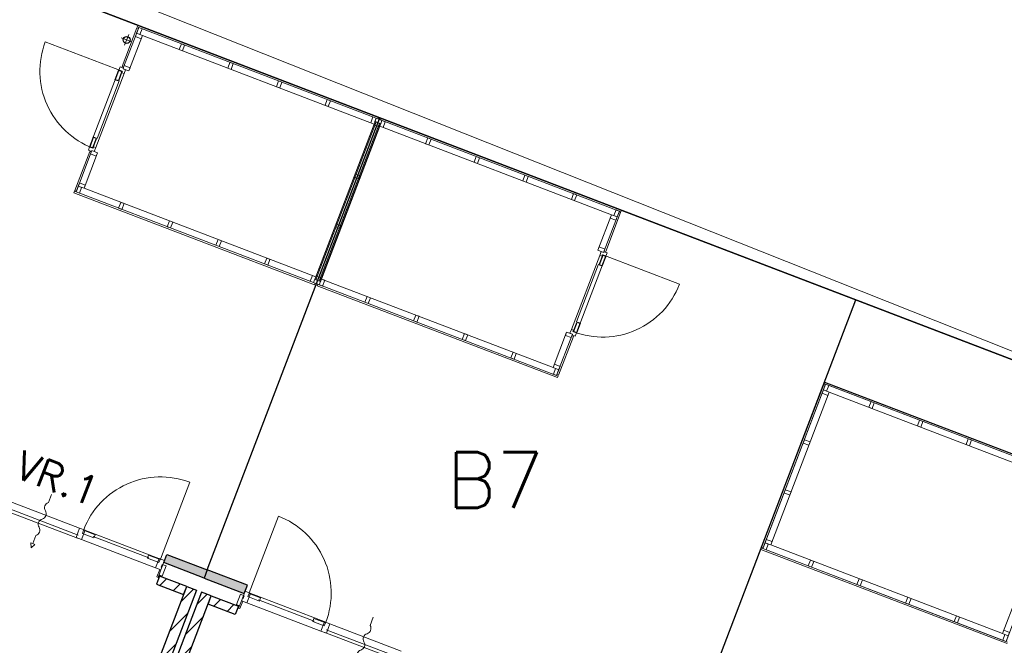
# Model space of a CAD drawing. Extents: x -1000932 to 2054797, y 285738 to 764020.
# Tile 83 of 256: x -312783 to -301582, y 583962 to 591075. Entities that reach past the tile are written whole.
import ezdxf

# ---------------------------------------------------------------- set-up
doc = ezdxf.new("R2010")
doc.units = 0
doc.header["$MEASUREMENT"] = 0
doc.layers.add('31.', color=7, linetype='CONTINUOUS')
doc.layers.add('HATCH_REACTORS', color=7, linetype='CONTINUOUS')
doc.layers.add('T03', color=84, linetype='CONTINUOUS', lineweight=0)
doc.styles.get("Standard").update_dxf_attribs({"font": 'romans.shx'})
pattern_1 = [(45, (-31791.21, 918770.12), (106.06602, -106.066015), [])]

msp = doc.modelspace()

# ---------------------------------------------------------------- hatches: boundary and pattern name
at = {"layer": '31.', "linetype": 'Continuous'}
for points in [[(-311144.307, 584901.592), (-311108.619, 584994.998), (-310650.869, 584820.186), (-310686.557, 584726.748)], [(-310228.807, 584551.936), (-310193.119, 584645.342), (-310650.869, 584820.186), (-310686.557, 584726.748)]]:
    msp.add_hatch(color=7, dxfattribs=at).paths.add_polyline_path(points, flags=0)
h = msp.add_hatch(dxfattribs=at)
h.set_pattern_fill('ARKEY_P_050A40_12', style=0, pattern_type=0)
h.set_pattern_definition(pattern_1)
h.paths.add_polyline_path([(-310919.463, 584537.373), (-310883.776, 584630.811), (-311192.057, 584748.561), (-311227.744, 584655.123)], flags=0)
h = msp.add_hatch(dxfattribs=at)
h.set_pattern_fill('ARKEY_P_050A40_12', style=0, pattern_type=0)
h.set_pattern_definition(pattern_1)
h.paths.add_polyline_path([(-314678.651, 574358.686), (-314790.744, 574401.529), (-310883.776, 584630.779), (-310771.682, 584587.967)], flags=0)
h = msp.add_hatch(dxfattribs=at)
h.set_pattern_fill('ARKEY_P_050A40_12', style=0, pattern_type=0)
h.set_pattern_definition(pattern_1)
h.paths.add_polyline_path([(-314622.588, 574337.279), (-314510.494, 574294.467), (-310603.526, 584523.748), (-310715.619, 584566.561)], flags=0)
h = msp.add_hatch(dxfattribs=at)
h.set_pattern_fill('ARKEY_P_050A40_12', style=0, pattern_type=0)
h.set_pattern_definition(pattern_1)
h.paths.add_polyline_path([(-310639.213, 584430.342), (-310603.526, 584523.779), (-310295.244, 584406.029), (-310330.932, 584312.592)], flags=0)

# ---------------------------------------------------------------- linework, layer by layer
at = {"layer": '31.', "color": 7, "linetype": 'Continuous', "lineweight": 25, "ltscale": 10}
for points in [[(-374458.838, 622432.904), (-352009.838, 613174.904), (-344370.838, 610121.904), (-346630.838, 604466.904), (-332218.838, 598956.904), (-293156.838, 584022.904), (-285301.838, 602936.904), (-310092.838, 613042.904), (-323249.838, 618336.904), (-326442.838, 611251.904), (-369859.838, 628611.904), (-371884.838, 626554.904)], [(-311619.932, 590486.404), (-311660.963, 590378.998), (-311696.463, 590392.561), (-311655.432, 590499.967)], [(-311951.713, 589617.654), (-311910.682, 589725.092), (-311946.182, 589738.654), (-311987.213, 589631.217)], [(-306151.213, 588397.717), (-306192.244, 588290.279), (-306156.776, 588276.717), (-306115.713, 588384.154)], [(-306483.026, 587528.936), (-306441.994, 587636.373), (-306406.494, 587622.811), (-306447.526, 587515.373)]]:
    msp.add_lwpolyline(points, close=True, dxfattribs=at)
for points in [[(-290717.838, 551406.904), (-290717.838, 551406.904), (-289253.838, 551081.904), (-289039.838, 551958.904), (-283588.838, 574262.904), (-282989.838, 576707.904), (-289322.838, 578341.904), (-287894.838, 582010.904), (-293156.838, 584022.904), (-332218.838, 598956.904), (-347022.838, 567736.904)], [(-310650.869, 584820.154), (-308687.557, 589960.529)], [(-305232.651, 582750.717), (-303270.026, 587889.311)], [(-303626.838, 586955.123), (-297993.744, 584803.623)], [(-311144.307, 584901.592), (-311108.619, 584994.998)], [(-311108.619, 584994.998), (-310650.869, 584820.186)], [(-310686.557, 584726.748), (-311144.307, 584901.592)], [(-310650.869, 584820.186), (-310686.557, 584726.748)], [(-310650.869, 584820.186), (-310686.557, 584726.748)], [(-310193.119, 584645.342), (-310650.869, 584820.186)], [(-311192.057, 584748.561), (-311227.744, 584655.123)], [(-310883.776, 584630.811), (-311192.057, 584748.561)], [(-310686.557, 584726.748), (-310228.807, 584551.936)], [(-314790.744, 574401.529), (-310883.776, 584630.779)], [(-310771.682, 584587.967), (-314678.651, 574358.686)], [(-311227.744, 584655.123), (-310919.463, 584537.373)], [(-310919.463, 584537.373), (-310883.776, 584630.811)], [(-310883.776, 584630.779), (-310771.682, 584587.967)], [(-310228.807, 584551.936), (-310193.119, 584645.342)], [(-310715.619, 584566.561), (-314622.588, 574337.279)], [(-314510.494, 574294.467), (-310603.526, 584523.748)], [(-310603.526, 584523.748), (-310715.619, 584566.561)], [(-310639.213, 584430.342), (-310603.526, 584523.779)], [(-310603.526, 584523.779), (-310295.244, 584406.029)], [(-310330.932, 584312.592), (-310639.213, 584430.342)], [(-310295.244, 584406.029), (-310330.932, 584312.592)]]:
    msp.add_lwpolyline(points, dxfattribs=at)
at = {"layer": '31.', "color": 7, "linetype": 'Continuous', "lineweight": 18, "ltscale": 10}
for points in [[(-319736.932, 594183.248), (-303287.526, 587896.029)], [(-311449.432, 590983.311), (-311618.213, 590541.436)], [(-311600.463, 590534.654), (-311431.682, 590976.529)], [(-311390.713, 590971.561), (-311428.088, 590985.842), (-311453.057, 590920.436), (-311415.682, 590906.186), (-311390.713, 590971.561)], [(-311431.682, 590976.529), (-311449.432, 590983.311)], [(-311439.057, 591010.436), (-311445.838, 590992.686)], [(-311445.838, 590992.686), (-308709.651, 589947.592)], [(-308702.869, 589965.342), (-311439.057, 591010.436)], [(-311505.744, 590821.779), (-311627.182, 590868.154)], [(-311543.276, 590905.686), (-311589.651, 590784.248)], [(-311467.338, 590883.154), (-311453.057, 590920.498), (-311387.651, 590895.529), (-311401.932, 590858.154), (-311467.338, 590883.154)], [(-310906.807, 590786.748), (-310944.151, 590801.029), (-310969.151, 590735.623), (-310931.776, 590721.373), (-310906.807, 590786.748)], [(-311618.213, 590541.436), (-311600.463, 590534.654)], [(-311607.213, 590516.904), (-311592.932, 590554.279), (-311527.557, 590529.279), (-311541.807, 590491.936), (-311607.213, 590516.904)], [(-310353.807, 590575.561), (-310391.151, 590589.842), (-310416.151, 590524.436), (-310378.776, 590510.154), (-310353.807, 590575.561)], [(-311987.932, 589629.373), (-311654.713, 590501.842)], [(-311917.401, 589620.592), (-311596.307, 590461.373)], [(-311903.244, 589722.279), (-311652.026, 590379.904)], [(-309800.744, 590364.342), (-309838.119, 590378.623), (-309863.088, 590313.217), (-309825.713, 590298.936), (-309800.744, 590364.342)], [(-309247.713, 590153.123), (-309285.057, 590167.404), (-309310.057, 590101.998), (-309272.682, 590087.748), (-309247.713, 590153.123)], [(-308727.369, 589954.373), (-308764.744, 589968.623), (-308789.713, 589903.248), (-308752.338, 589888.967), (-308727.369, 589954.373)], [(-308741.651, 589916.998), (-308727.369, 589954.373), (-308661.994, 589929.373), (-308676.244, 589892.029), (-308741.651, 589916.998)], [(-308709.651, 589947.592), (-308702.869, 589965.342)], [(-308679.713, 589936.154), (-308672.932, 589953.904)], [(-308672.932, 589953.904), (-305936.713, 588908.842)], [(-308742.401, 589906.592), (-309420.307, 588131.623)], [(-309410.057, 588127.717), (-308732.119, 589902.654)], [(-309370.807, 588112.748), (-308692.869, 589887.686)], [(-308682.619, 589883.748), (-309360.526, 588108.811)], [(-308732.119, 589902.654), (-308742.401, 589906.592)], [(-308742.119, 589876.498), (-308728.557, 589911.998), (-308689.338, 589896.998), (-308702.901, 589861.529), (-308742.119, 589876.498)], [(-308692.869, 589887.686), (-308682.619, 589883.748)], [(-308661.963, 589929.404), (-308624.588, 589915.123), (-308649.557, 589849.717), (-308686.932, 589863.998), (-308661.963, 589929.404)], [(-305943.494, 588891.092), (-308679.713, 589936.154)], [(-308141.651, 589730.623), (-308104.276, 589716.342), (-308129.244, 589650.967), (-308166.619, 589665.248), (-308141.651, 589730.623)], [(-311987.119, 589575.529), (-312155.869, 589133.654)], [(-312138.119, 589126.873), (-311969.369, 589568.748)], [(-311969.369, 589568.748), (-311987.119, 589575.529)], [(-311962.588, 589586.498), (-311976.869, 589549.123), (-311911.463, 589524.154), (-311897.182, 589561.529), (-311962.588, 589586.498)], [(-307588.588, 589519.404), (-307551.213, 589505.123), (-307576.182, 589439.748), (-307613.557, 589454.029), (-307588.588, 589519.404)], [(-308969.776, 589280.467), (-308956.213, 589315.967), (-308916.963, 589300.967), (-308930.526, 589265.467), (-308969.776, 589280.467)], [(-307035.588, 589308.217), (-306998.213, 589293.936), (-307023.182, 589228.561), (-307060.557, 589242.811), (-307035.588, 589308.217)], [(-312141.682, 589117.467), (-312104.338, 589103.217), (-312079.338, 589168.592), (-312116.713, 589182.873), (-312141.682, 589117.467)], [(-312102.463, 589220.279), (-312116.744, 589182.904), (-312051.338, 589157.936), (-312037.057, 589195.311), (-312102.463, 589220.279)], [(-312159.463, 589124.279), (-312166.244, 589106.529)], [(-312166.244, 589106.529), (-309430.026, 588061.436)], [(-309423.244, 588079.186), (-312159.463, 589124.279)], [(-312155.869, 589133.654), (-312138.119, 589126.873)], [(-306482.526, 589096.998), (-306445.151, 589082.717), (-306470.151, 589017.342), (-306507.494, 589031.592), (-306482.526, 589096.998)], [(-311657.776, 588932.654), (-311620.401, 588918.373), (-311595.432, 588983.779), (-311632.807, 588998.029), (-311657.776, 588932.654)], [(-306133.651, 588446.654), (-305964.869, 588888.529)], [(-305947.119, 588881.748), (-306115.901, 588439.873)], [(-306000.494, 588795.092), (-305986.213, 588832.467), (-306051.619, 588857.436), (-306065.869, 588820.092), (-306000.494, 588795.092)], [(-305998.619, 588912.186), (-305961.244, 588897.904), (-305986.244, 588832.498), (-306023.588, 588846.779), (-305998.619, 588912.186)], [(-305964.869, 588888.529), (-305947.119, 588881.748)], [(-305936.713, 588908.842), (-305943.494, 588891.092)], [(-311104.776, 588721.467), (-311067.401, 588707.186), (-311042.432, 588772.592), (-311079.807, 588786.873), (-311104.776, 588721.467)], [(-309186.713, 588712.498), (-309173.151, 588747.998), (-309133.901, 588732.998), (-309147.463, 588697.498), (-309186.713, 588712.498)], [(-310551.744, 588510.248), (-310514.369, 588495.967), (-310489.401, 588561.373), (-310526.744, 588575.623), (-310551.744, 588510.248)], [(-306506.651, 587554.029), (-306185.526, 588394.779)], [(-306448.244, 587513.529), (-306114.994, 588386.029)], [(-306140.432, 588428.904), (-306126.151, 588466.279), (-306191.526, 588491.248), (-306205.807, 588453.873), (-306140.432, 588428.904)], [(-306115.901, 588439.873), (-306133.651, 588446.654)], [(-309998.682, 588299.029), (-309961.307, 588284.748), (-309936.338, 588350.154), (-309973.713, 588364.404), (-309998.682, 588299.029)], [(-306449.494, 587639.279), (-306198.307, 588296.873)], [(-309478.338, 588100.248), (-309440.994, 588085.998), (-309415.994, 588151.373), (-309453.369, 588165.654), (-309478.338, 588100.248)], [(-309426.744, 588123.342), (-309440.994, 588085.967), (-309375.619, 588060.998), (-309361.338, 588098.373), (-309426.744, 588123.342)], [(-309430.026, 588061.436), (-309423.244, 588079.186)], [(-309420.307, 588131.623), (-309410.057, 588127.717)], [(-309413.619, 588118.404), (-309400.057, 588153.904), (-309360.838, 588138.936), (-309374.401, 588103.436), (-309413.619, 588118.404)], [(-309400.119, 588050.029), (-309393.338, 588067.779)], [(-306663.901, 587004.967), (-309400.119, 588050.029)], [(-309393.338, 588067.779), (-306657.119, 587022.717)], [(-309338.213, 588046.748), (-309375.557, 588061.029), (-309350.588, 588126.404), (-309313.213, 588112.154), (-309338.213, 588046.748)], [(-309360.526, 588108.811), (-309370.807, 588112.748)], [(-308817.901, 587847.998), (-308855.244, 587862.248), (-308830.276, 587927.654), (-308792.901, 587913.373), (-308817.901, 587847.998)], [(-308264.838, 587636.779), (-308302.213, 587651.029), (-308277.213, 587716.436), (-308239.869, 587702.154), (-308264.838, 587636.779)], [(-307711.776, 587425.561), (-307749.151, 587439.811), (-307724.182, 587505.217), (-307686.807, 587490.936), (-307711.776, 587425.561)], [(-306495.744, 587498.467), (-306510.026, 587461.092), (-306575.401, 587486.061), (-306561.119, 587523.436), (-306495.744, 587498.467)], [(-306671.276, 587038.873), (-306502.494, 587480.717)], [(-306484.744, 587473.936), (-306653.526, 587032.092)], [(-306502.494, 587480.717), (-306484.744, 587473.936)], [(-307158.776, 587214.342), (-307196.151, 587228.623), (-307171.182, 587294.029), (-307133.807, 587279.748), (-307158.776, 587214.342)], [(-306635.619, 587132.248), (-306649.901, 587094.873), (-306715.276, 587119.842), (-306701.026, 587157.217), (-306635.619, 587132.248)], [(-306674.869, 587029.529), (-306712.213, 587043.811), (-306687.244, 587109.217), (-306649.869, 587094.936), (-306674.869, 587029.529)], [(-306653.526, 587032.092), (-306671.276, 587038.873)], [(-306657.119, 587022.717), (-306663.901, 587004.967)], [(-304343.651, 585078.404), (-303637.182, 586928.061)], [(-301027.932, 585404.779), (-300848.838, 585873.811), (-303615.901, 586930.592), (-304329.463, 585062.279), (-301562.432, 584005.467), (-301383.338, 584474.373)], [(-303615.901, 586930.592), (-303578.526, 586916.311), (-303603.494, 586850.936), (-303640.869, 586865.186), (-303615.901, 586930.592)], [(-303637.182, 586928.061), (-303619.432, 586921.279)], [(-303633.651, 586937.373), (-303626.869, 586955.123)], [(-300831.088, 585866.967), (-303633.651, 586937.373)], [(-303626.869, 586955.123), (-300824.307, 585884.717)], [(-303619.432, 586921.279), (-304325.901, 585071.623)], [(-303655.088, 586827.873), (-303640.807, 586865.248), (-303575.432, 586840.248), (-303589.713, 586802.904), (-303655.088, 586827.873)], [(-303098.338, 586732.936), (-303060.994, 586718.654), (-303085.963, 586653.279), (-303123.338, 586667.561), (-303098.338, 586732.936)], [(-302545.307, 586521.717), (-302507.932, 586507.436), (-302532.901, 586442.061), (-302570.276, 586456.342), (-302545.307, 586521.717)], [(-303871.338, 586261.779), (-303857.088, 586299.154), (-303791.682, 586274.186), (-303805.963, 586236.811), (-303871.338, 586261.779)], [(-301992.307, 586310.529), (-301954.932, 586296.248), (-301979.901, 586230.873), (-302017.276, 586245.123), (-301992.307, 586310.529)], [(-304088.276, 585693.717), (-304073.994, 585731.092), (-304008.619, 585706.123), (-304022.901, 585668.748), (-304088.276, 585693.717)], [(-312101.338, 585293.873), (-312913.119, 585603.936)], [(-312126.119, 585181.311), (-312969.682, 585503.498)], [(-312116.276, 585215.561), (-312954.213, 585535.592)], [(-311182.088, 584942.779), (-312054.619, 585276.029)], [(-311238.651, 584842.342), (-312079.401, 585163.467)], [(-311313.776, 584955.092), (-311948.244, 585197.404)], [(-304304.494, 585127.623), (-304290.213, 585164.998), (-304224.838, 585139.998), (-304239.119, 585102.654), (-304304.494, 585127.623)], [(-304353.994, 585051.279), (-304347.244, 585069.029)], [(-301551.463, 583980.873), (-304353.994, 585051.279)], [(-304347.244, 585069.029), (-301544.682, 583998.623)], [(-304325.901, 585071.623), (-304343.651, 585078.404)], [(-304292.088, 585048.029), (-304329.463, 585062.279), (-304304.494, 585127.686), (-304267.119, 585113.404), (-304292.088, 585048.029)], [(-303774.588, 584850.279), (-303811.963, 584864.561), (-303786.963, 584929.967), (-303749.619, 584915.686), (-303774.588, 584850.279)], [(-311190.088, 584823.811), (-311222.557, 584738.779)], [(-311208.526, 584733.436), (-311176.057, 584818.436)], [(-311176.057, 584818.436), (-311190.088, 584823.811)], [(-311222.557, 584738.779), (-311208.526, 584733.436)], [(-303221.557, 584639.092), (-303258.901, 584653.342), (-303233.932, 584718.748), (-303196.557, 584704.467), (-303221.557, 584639.092)], [(-310293.026, 584383.779), (-310260.557, 584468.779)], [(-310246.557, 584463.436), (-310279.026, 584378.404)], [(-310260.557, 584468.779), (-310246.557, 584463.436)], [(-310173.182, 584557.436), (-309300.651, 584224.186)], [(-310066.807, 584478.811), (-309432.338, 584236.498)], [(-302668.494, 584427.873), (-302705.869, 584442.123), (-302680.869, 584507.529), (-302643.526, 584493.248), (-302668.494, 584427.873)], [(-310279.026, 584378.404), (-310293.026, 584383.779)], [(-310197.963, 584444.873), (-309357.213, 584123.748)], [(-302115.432, 584216.623), (-302152.807, 584230.904), (-302127.838, 584296.311), (-302090.463, 584282.029), (-302115.432, 584216.623)], [(-309295.026, 584137.998), (-308457.088, 583817.967)], [(-309253.963, 584206.342), (-308442.151, 583896.279)], [(-301523.213, 584108.154), (-301537.463, 584070.779), (-301602.869, 584095.748), (-301588.588, 584133.123), (-301523.213, 584108.154)], [(-309310.494, 584105.904), (-308466.932, 583783.717)], [(-301562.432, 584005.467), (-301599.807, 584019.717), (-301574.838, 584085.123), (-301537.463, 584070.842), (-301562.432, 584005.467)]]:
    msp.add_lwpolyline(points, dxfattribs=at)
at = {"layer": '31.', "color": 7, "linetype": 'Continuous', "lineweight": 13, "ltscale": 10}
for points in [[(-311541.776, 590491.936), (-311387.651, 590895.498), (-308752.338, 589888.936), (-309415.963, 588151.373), (-312051.307, 589157.967), (-311897.182, 589561.498)], [(-306205.744, 588453.873), (-306051.651, 588857.436), (-308686.963, 589863.998), (-309350.651, 588126.404), (-306715.276, 587119.873), (-306561.182, 587523.436)], [(-301093.338, 585429.811), (-300939.244, 585833.342), (-303575.494, 586840.248), (-304239.119, 585102.686), (-301602.838, 584095.779), (-301448.744, 584499.342)]]:
    msp.add_lwpolyline(points, dxfattribs=at)
for points in [[(-311952.463, 589615.779, -0.414213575), (-312491.713, 590821.561), (-311619.213, 590488.311)], [(-306483.713, 587527.092, 0.414213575), (-305277.932, 588066.373), (-306150.463, 588399.623)], [(-312054.619, 585276.029, -0.414213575), (-310848.838, 585815.311), (-311182.088, 584942.779)], [(-312419.807, 585677.779), (-312455.494, 585584.373, 0.499999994), (-312491.182, 585490.936, -0.499999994), (-312526.838, 585397.529, 0.499999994), (-312562.526, 585304.092, -0.499999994), (-312598.213, 585210.686), (-312633.901, 585117.279), (-312657.244, 585126.186), (-312651.713, 585070.561), (-312610.526, 585108.342), (-312633.901, 585117.279)], [(-309300.651, 584224.186, 0.414213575), (-309839.932, 585429.967), (-310173.182, 584557.436)], [(-308760.619, 584280.186), (-308796.307, 584186.779, -0.499999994), (-308831.994, 584093.342, 0.499999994), (-308867.682, 583999.936, -0.499999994), (-308903.369, 583906.529, 0.499999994), (-308939.026, 583813.092), (-308974.713, 583719.686), (-308951.369, 583710.748), (-308992.557, 583672.967), (-308998.057, 583728.592), (-308974.713, 583719.686)]]:
    msp.add_lwpolyline(points, format="xyb", dxfattribs=at)
at = {"layer": '31.', "color": 7, "linetype": 'Continuous', "lineweight": 18, "ltscale": 10}
for points in [[(-311640.432, 590539.217), (-311654.713, 590501.842), (-311613.588, 590486.154), (-311619.682, 590470.311), (-311596.307, 590461.373), (-311579.213, 590506.248), (-311607.213, 590516.904), (-311603.994, 590525.279)], [(-312002.213, 589591.998), (-311987.932, 589629.373), (-311946.869, 589613.623), (-311940.807, 589629.529), (-311917.401, 589620.592), (-311934.557, 589575.779), (-311962.588, 589586.498), (-311965.776, 589578.029)], [(-306100.744, 588423.373), (-306114.994, 588386.029), (-306156.088, 588401.748), (-306162.182, 588385.873), (-306185.526, 588394.779), (-306168.401, 588439.623), (-306140.432, 588428.904), (-306137.182, 588437.311)], [(-306462.494, 587476.186), (-306448.244, 587513.529), (-306489.369, 587529.217), (-306483.307, 587545.123), (-306506.651, 587554.029), (-306523.807, 587509.154), (-306495.744, 587498.467), (-306498.963, 587490.092)], [(-312038.744, 585269.967), (-312101.338, 585293.873), (-312141.994, 585187.373), (-312079.401, 585163.467)], [(-312055.807, 585268.998), (-312069.369, 585233.498), (-311938.557, 585183.529), (-311925.026, 585219.029)], [(-311185.901, 584936.748), (-311199.463, 584901.248), (-311330.244, 584951.186), (-311316.713, 584986.686)], [(-311197.963, 584948.842), (-311135.401, 584924.936), (-311176.057, 584818.436), (-311238.651, 584842.342)], [(-311197.838, 584761.467), (-311176.057, 584818.436), (-311176.057, 584818.436), (-311168.932, 584837.123), (-311168.932, 584837.123), (-311164.994, 584847.404), (-311173.401, 584850.623), (-311161.619, 584881.436), (-311118.651, 584865.029), (-311118.651, 584865.029), (-311163.276, 584748.248)], [(-310157.307, 584551.373), (-310219.901, 584575.279), (-310260.557, 584468.779), (-310197.963, 584444.873)], [(-310282.338, 584411.811), (-310260.557, 584468.779), (-310260.557, 584468.779), (-310253.432, 584487.467), (-310253.432, 584487.467), (-310249.494, 584497.748), (-310241.088, 584494.529), (-310229.338, 584525.342), (-310272.307, 584541.779), (-310272.307, 584541.779), (-310316.901, 584424.998)], [(-310174.369, 584550.404), (-310187.932, 584514.904), (-310057.119, 584464.936), (-310043.588, 584500.436)], [(-309304.463, 584218.154), (-309318.026, 584182.654), (-309448.807, 584232.592), (-309435.276, 584268.092)], [(-309316.526, 584230.248), (-309253.963, 584206.342), (-309294.619, 584099.842), (-309357.213, 584123.748)]]:
    msp.add_lwpolyline(points, close=True, dxfattribs=at)
msp.add_lwpolyline([(-303286.494, 587898.779), (-297205.119, 585575.561, -0.355021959), (-294605.088, 581072.123, 0.19477633), (-293873.979, 577684.342)], format="xyb", dxfattribs=at)
at = {"layer": '31.', "color": 7, "linetype": 'Continuous'}
msp.add_circle((-311566.463, 590844.967), 40.011, dxfattribs=at)
at = {"layer": 'HATCH_REACTORS', "ltscale": 10}
for points in [[(-311144.307, 584901.592), (-311108.619, 584994.998), (-310650.869, 584820.186), (-310686.557, 584726.748)], [(-310228.807, 584551.936), (-310193.119, 584645.342), (-310650.869, 584820.186), (-310686.557, 584726.748)], [(-310919.463, 584537.373), (-310883.776, 584630.811), (-311192.057, 584748.561), (-311227.744, 584655.123)], [(-314678.651, 574358.686), (-314790.744, 574401.529), (-310883.776, 584630.779), (-310771.682, 584587.967)], [(-314622.588, 574337.279), (-314510.494, 574294.467), (-310603.526, 584523.748), (-310715.619, 584566.561)], [(-310639.213, 584430.342), (-310603.526, 584523.779), (-310295.244, 584406.029), (-310330.932, 584312.592)]]:
    msp.add_lwpolyline(points, close=True, dxfattribs=at)
at = {"layer": 'T03', "flags": 128}
msp.add_lwpolyline([(-293487.734, 584106.921), (-301789.734, 587423.921), (-317081.734, 593499.921), (-330838.734, 598523.921), (-331263.734, 598843.921)], dxfattribs=at)

# ---------------------------------------------------------------- texts
at = {"layer": '31.', "color": 7, "insert": (-312409.401, 585708.154), "char_height": 324, "attachment_point": 8, "rotation": 339.0961519, "line_spacing_factor": 1.333333}
msp.add_mtext('VR.1', dxfattribs=at)
at = {"layer": '31.', "color": 7, "insert": (-307373.869, 585526.279), "char_height": 630, "attachment_point": 8, "line_spacing_factor": 1.333333}
msp.add_mtext('B7', dxfattribs=at)

doc.saveas('drawing.dxf')
